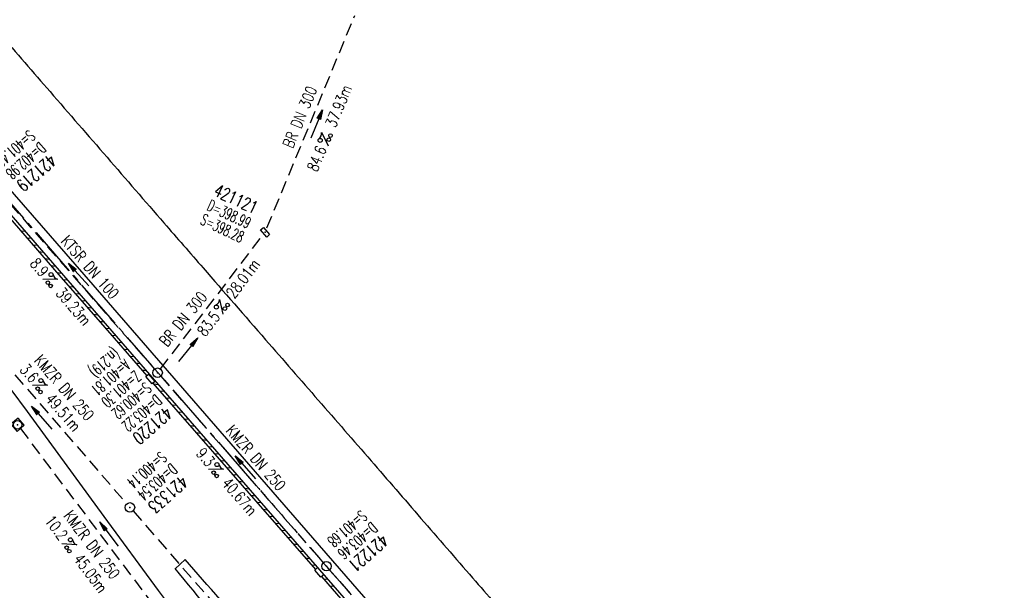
# Model space of a CAD drawing. Extents: x 450316 to 454644, y 428795 to 436505.
# Tile 168 of 256: x 451399 to 451555, y 434813 to 434903. Entities that reach past the tile are written whole.
import ezdxf
from ezdxf.enums import TextEntityAlignment as Align

# ---------------------------------------------------------------- set-up
doc = ezdxf.new("R2010")
doc.units = 0
doc.header["$LTSCALE"] = 2
doc.header["$MEASUREMENT"] = 0
doc.linetypes.add('ACHSE', pattern=[5.5, 4, -0.5, 0.5, -0.5])
doc.linetypes.add('GESTRICH-X2', pattern=[1.5, 1, -0.5])
doc.layers.get('0').update_dxf_attribs({"linetype": 'CONTINUOUS'})
for name, color, linetype in [('ACHSETOP', 1, 'ACHSE'), ('FBR', 8, 'CONTINUOUS'), ('KANAL', 7, 'GESTRICH-X2'), ('PFEIL', 7, 'CONTINUOUS'), ('RINNE', 8, 'CONTINUOUS'), ('SCHACHTNR', 6, 'CONTINUOUS'), ('SCHSYMBOL', 7, 'CONTINUOUS'), ('TEXTO', 4, 'CONTINUOUS'), ('TEXTU', 4, 'CONTINUOUS')]:
    doc.layers.add(name, color=color, linetype=linetype)
doc.styles.add('ROMANS', font='romans.shx', dxfattribs={"width": 0.8})

# ---------------------------------------------------------------- blocks, each defined once
blk = doc.blocks.new('PROM')
blk.add_line((1.57, 1.82), (0.02, 0.02))
for centre, radius in [((0.32, 1.51), 0.317), ((0.94, 0.29), 0.283), ((1.64, 0.29), 0.283)]:
    blk.add_circle(centre, radius)
blk.add_arc((0.99, 2.68), 1.03, 239.1414, 303.3549)
blk = doc.blocks.new('PFEIL2')
at = {"color": 0}
for p, q in [((0.88, 0), (-2.4, -0.01)), ((0.88, -0.27), (0.88, 0.28)), ((0.88, 0.28), (2.43, 0.01)), ((0.91, 0.27), (0.88, 0.26)), ((0.97, 0.26), (0.88, 0.25)), ((1.02, 0.25), (0.88, 0.23)), ((1.07, 0.24), (0.88, 0.21)), ((1.13, 0.23), (0.88, 0.19)), ((1.18, 0.22), (0.88, 0.17)), ((1.24, 0.21), (0.88, 0.15)), ((1.29, 0.21), (0.88, 0.14)), ((1.34, 0.2), (0.88, 0.12)), ((1.4, 0.19), (0.88, 0.1)), ((1.45, 0.18), (0.88, 0.08)), ((1.51, 0.17), (0.88, 0.06)), ((1.56, 0.16), (0.88, 0.04)), ((1.61, 0.15), (0.88, 0.02)), ((1.67, 0.14), (0.88, 0.01)), ((1.72, 0.13), (0.88, -0.01)), ((1.78, 0.12), (0.88, -0.03)), ((1.83, 0.11), (0.88, -0.05)), ((1.88, 0.1), (0.88, -0.07)), ((1.94, 0.09), (0.88, -0.09)), ((2.05, 0.08), (0.88, -0.12)), ((1.99, 0.08), (0.88, -0.11)), ((2.1, 0.07), (0.88, -0.14)), ((2.15, 0.06), (0.88, -0.16)), ((2.21, 0.05), (0.88, -0.18)), ((2.26, 0.04), (0.88, -0.2)), ((2.32, 0.03), (0.88, -0.22)), ((2.37, 0.02), (0.88, -0.23)), ((2.42, 0.01), (0.88, -0.25)), ((2.43, 0.01), (0.88, -0.27))]:
    blk.add_line(p, q, dxfattribs=at)
blk = doc.blocks.new('30')
at = {"color": 0}
for p, q in [((-0.75, -0.29), (-0.75, 0.29)), ((-0.75, 0.29), (0.75, 0.29)), ((0.75, 0.29), (0.75, -0.29)), ((0.75, -0.29), (-0.75, -0.29))]:
    blk.add_line(p, q, dxfattribs=at)
blk.add_point((0, 0), dxfattribs=at)
blk = doc.blocks.new('20')
blk.add_lwpolyline([(-0.75, -0.75), (0.75, -0.75), (0.75, 0.75), (-0.75, 0.75)], close=True)
blk.add_circle((0, 0), 0.676)
blk.add_point((0, 0))
blk = doc.blocks.new('GST')
at = {"color": 0}
blk.add_circle((0, 0), 0.75, dxfattribs=at)
blk.add_point((0, 0), dxfattribs=at)
blk = doc.blocks.new('10')
blk.add_blockref('GST', (0, 0))
blk = doc.blocks.new('17')
blk.add_lwpolyline([(-0.76, -1.22), (0.75, -1.22), (0.75, -1.8), (-0.76, -1.8)], close=True)
blk.add_blockref('GST', (0, 0))

msp = doc.modelspace()

# ---------------------------------------------------------------- linework, layer by layer
at = {"layer": 'ACHSETOP', "flags": 128}
msp.add_lwpolyline([(451271.77, 435019.04, -0.000001), (451272.37, 435018.35, -0.000032), (451272.39, 435018.33), (451288.79, 434999.46, -0.000002), (451296.99, 434990.03, 0.000007), (451305.2, 434980.6, 0.000007), (451313.4, 434971.16, -0.000007), (451321.6, 434961.73, -0.000007), (451329.8, 434952.3, 0.000007), (451338, 434942.87, 0.000007), (451346.21, 434933.43, -0.000007), (451354.41, 434924, -0.000007), (451362.61, 434914.57, 0.000011), (451370.81, 434905.14, 0.000001), (451379.01, 434895.7, 0.000001), (451387.22, 434886.27), (451403.62, 434867.4), (451420.02, 434848.54), (451436.43, 434829.67, -0.000013), (451444.63, 434820.24, 0.000007), (451452.83, 434810.81, 0.000007), (451461.03, 434801.38, -0.000007), (451469.24, 434791.94, -0.000007), (451477.44, 434782.51, 0.000007), (451485.64, 434773.08, 0.000007), (451493.84, 434763.64, -0.000007), (451502.04, 434754.21, -0.000007), (451510.25, 434744.78, 0.000007), (451518.45, 434735.35, 0.000007), (451526.65, 434725.91, -0.000007), (451534.85, 434716.48, -0.000007), (451543.05, 434707.05, 0.000011), (451551.26, 434697.61, 0.000001), (451559.46, 434688.18, 0.000001), (451567.66, 434678.75), (451584.07, 434659.88, -0.000001), (451592.27, 434650.45, -0.000001), (451600.47, 434641.02, -0.000011), (451608.67, 434631.59, 0.000013), (451616.87, 434622.15), (451633.28, 434603.29), (451649.68, 434584.42, -0.000013), (451657.88, 434574.99, 0.000007), (451666.09, 434565.56, 0.000007), (451674.29, 434556.12, -0.000007), (451682.49, 434546.69, -0.000007), (451690.69, 434537.26, 0.000006), (451698.89, 434527.83), (451715.3, 434508.96, -0.000015), (451721.01, 434502.39, 0.000008), (451726.72, 434495.82, 0.000958), (451727.52, 434494.91, 0.000181), (451731.72, 434490.11, 0.003894), (451738.18, 434482.87, 0.00247), (451748.5, 434471.58, 0.003793), (451756.23, 434463.34, 0.003129), (451765.74, 434453.48, 0.00313), (451774.53, 434444.59, 0.003132), (451783.43, 434435.81, 0.003134), (451792.43, 434427.15, 0.003132), (451801.55, 434418.59, 0.003131), (451810.77, 434410.15, 0.00313), (451820.1, 434401.83, 0.003133), (451829.54, 434393.62, 0.003138), (451839.07, 434385.54, 0.003131), (451848.69, 434377.58, 0.003125), (451858.43, 434369.73, 0.003124), (451868.27, 434362, 0.00313), (451878.19, 434354.41, 0.003138), (451888.2, 434346.95, 0.003133), (451898.32, 434339.59, 0.003131), (451908.52, 434332.37, 0.003131), (451918.82, 434325.28, 0.003132), (451929.21, 434318.32, 0.003136), (451939.67, 434311.49, 0.00313), (451950.21, 434304.8, 0.003123), (451960.86, 434298.22, 0.003128), (451971.59, 434291.78, 0.003137), (451982.37, 434285.49, 0.003139), (451993.23, 434279.33, 0.003133), (452004.2, 434273.3, 0.003123), (452015.23, 434267.41, 0.003125), (452026.32, 434261.66, 0.003132), (452037.5, 434256.05, 0.003138), (452048.73, 434250.58, 0.003134), (452060.02, 434245.26, 0.003122), (452071.41, 434240.07, 0.003127), (452083.62, 434234.69, 0.003578), (452094.35, 434230.12, 0.002702), (452108.41, 434224.35, 0.004189), (452117.53, 434220.76, 0.00053), (452126.34, 434217.38, 0.001569), (452129.32, 434216.25, 0.000008), (452135.11, 434214.08, -0.000025), (452140.91, 434211.9), (452164.31, 434203.12, 0.000006), (452176.02, 434198.73, -0.000007), (452187.72, 434194.34), (452211.13, 434185.56), (452234.54, 434176.78, -0.000012), (452246.24, 434172.39, 0.000007), (452257.94, 434168, 0.000002), (452265.75, 434165.08, 0.000001), (452281.35, 434159.22, 0.000005), (452293.05, 434154.83, -0.000007), (452304.76, 434150.44, -0.000019), (452316.46, 434146.05, 0.000015), (452328.17, 434141.66, 0.000002), (452338.1, 434137.94, 0.000001), (452351.57, 434132.88, 0.000004), (452363.28, 434128.49, -0.000006), (452374.98, 434124.1, -0.00002), (452386.68, 434119.71, 0.00002), (452398.39, 434115.32, 0.000006), (452410.09, 434110.93, -0.000004), (452421.8, 434106.54, -0.000001), (452435.27, 434101.49, -0.000002), (452445.2, 434097.76, -0.000015), (452456.91, 434093.37, 0.000019), (452468.61, 434088.98, 0.000007), (452480.31, 434084.59, -0.000006), (452492.02, 434080.2, -0.000002), (452503.72, 434075.81, 0.000002), (452515.42, 434071.42, 0.000006), (452527.13, 434067.03, -0.000007), (452538.83, 434062.64, -0.000019), (452550.54, 434058.25, 0.000015), (452562.24, 434053.86, 0.000002), (452572.17, 434050.13, 0.000001), (452585.65, 434045.08, 0.000004), (452597.35, 434040.69, -0.000006), (452609.05, 434036.3, -0.00002), (452620.76, 434031.91, 0.00002), (452632.46, 434027.52, 0.000006), (452644.17, 434023.13, -0.000004), (452655.87, 434018.74, -0.000001), (452669.35, 434013.68, -0.000002), (452679.28, 434009.96, -0.000015), (452690.98, 434005.57, 0.000014), (452702.68, 434001.18, 0.000011), (452714.39, 433996.79, -0.000001), (452726.09, 433992.4, -0.000007), (452735.03, 433989.04, -0.000005), (452748.18, 433984.11, -0.000156), (452748.22, 433984.1, -0.000005), (452749.5, 433983.61, -0.004183), (452758.69, 433980.07, -0.002721), (452772.75, 433974.43, -0.005081), (452782.77, 433970.22, -0.003908), (452795.7, 433964.52, -0.003912), (452807.05, 433959.3, -0.003907), (452818.33, 433953.9, -0.003903), (452829.52, 433948.33, -0.003904), (452840.62, 433942.58, -0.003907), (452851.63, 433936.66, -0.003909), (452862.54, 433930.57, -0.003906), (452873.35, 433924.31, -0.003899), (452884.08, 433917.88, -0.003907), (452894.71, 433911.27, -0.003917), (452905.21, 433904.52, -0.003914), (452915.61, 433897.6, -0.003904), (452925.91, 433890.51, -0.003895), (452936.11, 433883.25, -0.003902), (452946.17, 433875.85, -0.003909), (452956.12, 433868.3, -0.003904), (452965.96, 433860.58, -0.003908), (452975.67, 433852.7, -0.00391), (452985.26, 433844.69, -0.003909), (452994.72, 433836.52, -0.003908), (453004.05, 433828.2, -0.003902), (453013.25, 433819.74, -0.003901), (453022.32, 433811.14, -0.003907), (453031.26, 433802.39, -0.003913), (453040.05, 433793.51, -0.003909), (453048.99, 433784.19, -0.00418), (453057.22, 433775.34, -0.003621), (453064.8, 433766.92, -0.003001), (453073.81, 433756.65, -0.003775), (453082.93, 433745.95, -0.004894), (453089.82, 433737.59, -0.004962), (453096.58, 433729.04, -0.003805), (453105.2, 433717.74, -0.003005), (453113.36, 433706.73, -0.003643), (453119.97, 433697.57, -0.004174), (453127.23, 433687.17, -0.004295), (453134.1, 433676.95, -0.003507), (453140.02, 433667.85, -0.002688), (453147.59, 433655.9, -0.003695), (453155.36, 433643.25, -0.00538), (453160.55, 433634.47, -0.005332), (453165.53, 433625.6, -0.003667), (453172.54, 433612.58, -0.002679), (453179.1, 433600.02, -0.003501), (453183.99, 433590.35, -0.004313), (453189.2, 433579.67, -0.003909), (453194.74, 433567.79, -0.003909), (453199.85, 433556.38, -0.003909), (453204.78, 433544.89, -0.003903), (453209.81, 433532.66, -0.004384), (453214.1, 433521.7, -0.003423), (453219.66, 433506.82, -0.005955), (453222.69, 433498.22, -0.000145), (453225.57, 433489.74, -0.000252), (453227.22, 433484.85, -0.000085), (453230.06, 433476.42, -0.000405), (453230.66, 433474.65, -0.003646), (453233.57, 433465.74, 0.00217), (453238.42, 433450.76, 0.000006), (453242.33, 433438.88, -0.000007), (453246.23, 433427.01, -0.000012), (453250.13, 433415.13, 0.000009), (453254.03, 433403.26, 0.003001), (453258.01, 433391.4, -0.003002), (453261.98, 433379.55, -0.003008), (453265.82, 433367.65, 0.003009), (453269.65, 433355.76, 0.00001), (453273.55, 433343.88, -0.000019), (453277.45, 433332.01), (453285.26, 433308.26, 0.000005), (453289.16, 433296.38, -0.000004), (453293.06, 433284.51, -0.000001), (453297.41, 433271.27, -0.000001), (453300.87, 433260.76, -0.00001), (453304.77, 433248.88, 0.000008), (453308.67, 433237.01, 0.000011), (453312.58, 433225.13, -0.000004), (453316.48, 433213.26, -0.000007), (453317.96, 433208.76, -0.000002), (453324.28, 433189.51, -0.00006), (453324.75, 433188.09, 0.000004), (453325.21, 433186.68, 0.001409), (453327.81, 433178.86, 0.000842), (453332.21, 433165.79, 0.002106), (453335.59, 433155.93, 0.001506), (453340.42, 433142.18, 0.001603), (453344.59, 433130.55, 0.001566), (453348.93, 433118.67, 0.00157), (453353.28, 433106.99, 0.001563), (453357.73, 433095.28, 0.001555), (453362.24, 433083.61, 0.001558), (453366.82, 433071.99, 0.001562), (453371.48, 433060.39, 0.001561), (453376.21, 433048.82, 0.001565), (453381.01, 433037.27, 0.001565), (453385.88, 433025.76, 0.001563), (453390.82, 433014.29, 0.001561), (453395.84, 433002.83, 0.001559), (453400.93, 432991.41, 0.00156), (453406.08, 432980.03, 0.001563), (453411.31, 432968.67, 0.001565), (453416.61, 432957.35, 0.001562), (453421.98, 432946.08, 0.001558), (453427.42, 432934.81, 0.001559), (453432.94, 432923.58, 0.001564), (453438.52, 432912.41, 0.001566), (453444.16, 432901.27, 0.001564), (453449.89, 432890.15, 0.001558), (453455.36, 432879.68, 0.001394), (453461.54, 432868.03, 0.001724), (453468.57, 432854.96, 0.002516), (453473.46, 432846.05, 0.001346), (453478.16, 432837.66, 0.000835), (453485.79, 432824.15, 0.000825), (453493.39, 432810.79, 0.001335), (453498.13, 432802.56, 0.002522), (453503.26, 432793.8, 0.001723), (453510.87, 432781.05, 0.001395), (453517.7, 432769.77, 0.001557), (453523.88, 432759.7, 0.001564), (453531.45, 432747.52, 0.002105), (453537.15, 432738.52, 0.001027), (453545.2, 432725.95, 0.001523), (453550.68, 432717.5, 0.000001), (453550.84, 432717.26, 0.000124), (453550.84, 432717.26, 0.000024), (453557.6, 432706.91, -0.000007), (453564.35, 432696.57, -0.000001), (453571.19, 432686.1, 0.000005), (453578.03, 432675.64, 0.000012), (453584.86, 432665.17, -0.000012), (453591.7, 432654.7, -0.000004), (453598.53, 432644.24, 0.000004), (453605.37, 432633.77, 0.000001), (453612.2, 432623.31, -0.000001), (453619.04, 432612.84, -0.000004), (453625.87, 432602.38, 0.000003), (453632.71, 432591.91), (453646.38, 432570.98, -0.000014), (453650.94, 432564, -0.000007), (453660.05, 432550.05, -0.002465), (453666.82, 432539.57, 0.002471), (453673.57, 432529.12, 0.002497), (453680.47, 432518.67, -0.002488), (453687.39, 432508.18, -0.000003), (453694.22, 432497.72, 0.000006), (453701.06, 432487.25), (453714.73, 432466.32, -0.000006), (453721.57, 432455.86, 0.000006), (453728.4, 432445.39, 0.000183), (453728.47, 432445.28, -0.000027), (453728.97, 432444.52, -0.003905), (453733.99, 432436.71, -0.002472), (453741.77, 432424.27, -0.005163), (453747.3, 432415.1, -0.003867), (453754.47, 432402.74, -0.003958), (453760.53, 432391.89, -0.003913), (453766.49, 432380.82, -0.003903), (453772.25, 432369.72, -0.003904), (453777.83, 432358.53, -0.003901), (453783.48, 432346.73, -0.004288), (453788.46, 432335.91, -0.003523), (453794.25, 432322.76, -0.004762), (453798.38, 432312.96, -0.001651), (453802.11, 432303.78, -0.002689), (453804.34, 432298.12, -0.001542), (453805.53, 432295.04, -0.000893), (453807.56, 432289.71, -0.005639), (453811.07, 432280.12, -0.003891), (453815.88, 432266.14, -0.00573), (453819.49, 432254.95, -0.005082), (453823.29, 432242.26, -0.004537), (453827.3, 432227.85, -0.006762), (453829.77, 432218.12, -0.001828), (453832.34, 432207.23, -0.002855), (453833.92, 432200.25, -0.000688), (453834.59, 432197.18, -0.000614), (453835.33, 432193.75, -0.005087), (453837.35, 432183.82, -0.003463), (453840.08, 432169.2, -0.004355), (453841.88, 432158.58, -0.003298), (453844.05, 432144.52, -0.003873), (453845.96, 432130.87, -0.004703), (453847.34, 432119.6, -0.004431), (453848.68, 432106.66, -0.004859), (453849.68, 432094.85, -0.001971), (453850.76, 432079.75, -0.003754), (453851.23, 432071.81, -0.000235), (453851.27, 432071.06, -0.000154), (453851.33, 432069.9, -0.005004), (453851.76, 432059.36, -0.003657), (453852.1, 432044.92, -0.006284), (453852.13, 432034.65, -0.00442), (453851.87, 432020.06, -0.004496), (453851.36, 432005.74, -0.005961), (453850.74, 431994.95, -0.004032), (453849.63, 431980.54, -0.005521), (453848.62, 431970.04, -0.000545), (453848.17, 431965.89, -0.00099), (453847.92, 431963.6, -0.002817), (453847.08, 431956.57, -0.001743), (453845.62, 431945.22, -0.004295), (453844.13, 431934.59, -0.003233), (453841.93, 431920.5, -0.003719), (453839.9, 431908.59, -0.003474), (453837.54, 431895.88, -0.003471), (453834.93, 431882.78, -0.003984), (453832.48, 431871.4, -0.002961), (453829.25, 431857.36, -0.00403), (453826.74, 431847.07, -0.001132), (453824.96, 431840.11, -0.001603), (453823.67, 431835.21, -0.002375), (453822.37, 431830.36, -0.001541), (453820.3, 431822.92, -0.005811), (453817.74, 431814.24, -0.003321), (453813, 431799.15, -0.004369), (453808.95, 431786.93, -0.004589), (453804.89, 431775.36, -0.004977), (453800.13, 431762.59, -0.00596), (453795.93, 431752.02, -0.002426), (453790.61, 431739.3, -0.004094), (453787.37, 431731.79, -0.000338), (453786.71, 431730.31, -0.000388), (453786.14, 431729.02, -0.004625), (453782.63, 431721.36, -0.002368), (453775.59, 431706.51, -0.004069), (453770.2, 431695.52, -0.003863), (453764.34, 431684.03, -0.004659), (453758.24, 431672.55, -0.005048), (453752.4, 431662.07, -0.002758), (453744.86, 431649, -0.004203), (453739.78, 431640.49, -0.000453), (453738.55, 431638.46, -0.00049), (453737.41, 431636.59, -0.004121), (453733.36, 431630.11, -0.00246), (453726.45, 431619.35, -0.006277), (453720.59, 431610.57, -0.004581), (453712.3, 431598.73, -0.005038), (453704.6, 431588.16, -0.005528), (453697.38, 431578.67, -0.004083), (453688.22, 431567.1, -0.005886), (453681.7, 431559.21, -0.001219), (453676.74, 431553.36, -0.002238), (453674.01, 431550.2, -0.001962), (453670.56, 431546.26, -0.001297), (453665.3, 431540.34, -0.004313), (453658.17, 431532.48, -0.003182), (453648.34, 431521.97, -0.004167), (453639.22, 431512.51, -0.00462), (453630.85, 431504.12, -0.002727), (453619.91, 431493.48, -0.004271), (453612.84, 431486.78, -0.000068), (453609.88, 431484.03, -0.000648), (453609.57, 431483.75, -0.000003), (453600.64, 431475.49, -0.000005), (453594.49, 431469.8), (453576.13, 431452.83), (453557.78, 431435.85), (453539.42, 431418.88), (453521.07, 431401.91, 0.000001), (453511.89, 431393.42, 0.000001), (453502.71, 431384.94, 0.000013), (453493.53, 431376.45, -0.000013), (453484.35, 431367.96, 0), (453475.18, 431359.48, 0), (453466, 431350.99), (453447.64, 431334.02, 0.000001), (453438.46, 431325.53, 0.000001), (453429.29, 431317.04, 0.000013), (453420.11, 431308.56, -0.000007), (453410.93, 431300.07, -0.000004), (453403.53, 431293.23, -0.000002), (453392.58, 431283.1, -0.00001), (453383.4, 431274.61, 0.000015), (453374.22, 431266.13, 0.000014), (453365.04, 431257.64, -0.000013), (453355.86, 431249.15, 0), (453343.63, 431237.84, -0.000001), (453337.51, 431232.18), (453319.15, 431215.21, 0.000001), (453309.98, 431206.72, 0.000001), (453300.8, 431198.24, 0.000013), (453291.62, 431189.75, -0.000013), (453282.44, 431181.26, -0.000001), (453273.27, 431172.78, -0.000001), (453264.09, 431164.29), (453245.73, 431147.32), (453227.38, 431130.34), (453209.02, 431113.37, 0.000014), (453199.84, 431104.89, -0.000009), (453190.66, 431096.4, -0.000019), (453181.49, 431087.91, 0.000019), (453172.31, 431079.43, 0.000009), (453163.13, 431070.94, -0.000008), (453153.95, 431062.45), (453135.6, 431045.48, 0.000009), (453134.86, 431044.8, 0.000002), (453130.42, 431040.69, 0.002804), (453126.11, 431036.66, 0.001372), (453117.38, 431028.36, 0.005333), (453110.16, 431021.31, 0.003613), (453099.69, 431010.7, 0.004216), (453091.36, 431002.01, 0.003913), (453082.55, 430992.5, 0.00391), (453074.2, 430983.2, 0.003911), (453066, 430973.77, 0.003912), (453057.94, 430964.21, 0.003915), (453050.03, 430954.53, 0.00391), (453042.29, 430944.73, 0.003905), (453034.68, 430934.8, 0.003908), (453027.23, 430924.75, 0.003912), (453019.95, 430914.6, 0.003918), (453012.83, 430904.33, 0.003918), (453005.87, 430893.95, 0.003907), (452999.07, 430883.47, 0.0039), (452992.43, 430872.86, 0.003908), (452985.95, 430862.15, 0.00392), (452979.66, 430851.37, 0.00392), (452973.54, 430840.5, 0.003904), (452967.57, 430829.49, 0.003903), (452961.77, 430818.39, 0.003916), (452956.17, 430807.24, 0.00392), (452950.74, 430796, 0.00391), (452945.47, 430784.65, 0.003904), (452940.39, 430773.22, 0.00391), (452935.48, 430761.73, 0.003913), (452930.76, 430750.17, 0.003909), (452926.22, 430738.51, 0.003913), (452921.86, 430726.79, 0.003918), (452917.69, 430715.02, 0.003913), (452913.7, 430703.18, 0.003909), (452909.89, 430691.26, 0.003904), (452906.27, 430679.29, 0.003908), (452902.84, 430667.28, 0.003914), (452899.6, 430655.21, 0.003911), (452896.55, 430643.09, 0.003914), (452893.69, 430630.91, 0.003917), (452891.02, 430618.71, 0.003911), (452890.73, 430617.31, 0.000237), (452886.25, 430594.17, 0.007575), (452884.76, 430585.79, 0.003906), (452882.25, 430569.49)], format="xyb", dxfattribs=at)
at = {"layer": 'FBR', "flags": 128}
for points in [[(450931.02, 435664.25, 0), (450939.29, 435645.95, 0.000057)], [(451603.01, 434662.96, 0.000001), (451617.47, 434646.37, 0.000004), (451625.68, 434636.95, -0.000005), (451633.89, 434627.53, -0.001388)], [(451702.59, 434548.49, -0.000002), (451714.33, 434534.99, -0.000013)], [(451637.46, 434574.01, -0.000002), (451625.44, 434587.82, -0.000008)], [(451372.55, 434928, -0.000033), (451380.2, 434919.2, 0.000014), (451387.86, 434910.4, 0.000069), (451395.88, 434901.18, -0.000074), (451403.9, 434891.95, -0.000621), (451412.92, 434881.55, 0.000405), (451421.94, 434871.15, 0.000107), (451428.14, 434864.02, 0.000067), (451438.03, 434852.66, 0.000278), (451446.37, 434843.08, -0.000232), (451454.72, 434833.5, -0.00099), (451462.63, 434824.36, 0.000959), (451470.81, 434814.93, 0.000911), (451477.9, 434806.81, -0.000901), (451484.99, 434798.69, -0.000461), (451493.77, 434788.58, 0.000478), (451502.55, 434778.47, 0.000285), (451510.66, 434769.15, -0.000306), (451518.78, 434759.83, -0.000551), (451526.86, 434750.52, 0.000503), (451535.7, 434740.34, 0.000937), (451544.41, 434730.37, -0.001023), (451552.38, 434721.23, -0.00064), (451560.8, 434711.53, 0.000725)], [(451558.45, 434664.79, 0.000208), (451550.81, 434673.58, -0.00031), (451543.16, 434682.36, -0.00004), (451533.14, 434693.88, -0.000044), (451524.15, 434704.23, -0.000044), (451514.85, 434714.92, 0.000087), (451505.56, 434725.62, 0.000056), (451496.85, 434735.64, 0.00007), (451489.83, 434743.7, 0.000064), (451482.1, 434752.59, -0.000077), (451474.37, 434761.47, -0.000016), (451466.29, 434770.76, 0.000007), (451458.2, 434780.05), (451441.88, 434798.81, 0.000199), (451436.33, 434805.19, 0.0001), (451425.3, 434817.84), (451423.71, 434816.35)], [(451545.65, 434654.16, 0.000026), (451526.59, 434678.52, 0.001987), (451518.21, 434689.13, 0.001065), (451502.47, 434708.83, -0.000371), (451491.93, 434720.95, -0.000621), (451485.66, 434728.2, -0.000046), (451472.86, 434743.03, -0.000935), (451472.23, 434743.77, -0.022412), (451469.1, 434747.77, -0.009323), (451462.2, 434757.86, -0.024934), (451458.33, 434764.44, 0.03915), (451455.74, 434768.57, 0.015672), (451450.23, 434775.53, -0.009502), (451441.01, 434786.89, -0.000545), (451437.85, 434790.95, -0.000171), (451427.78, 434803.91, -0.00539), (451426.01, 434806.25, -0.001906), (451421.08, 434812.94), (451412.47, 434824.68), (451400.32, 434841.31), (451397.75, 434844.77)]]:
    msp.add_lwpolyline(points, format="xyb", dxfattribs=at)
at = {"layer": 'FBR'}
msp.add_lwpolyline([(451586.28, 434627.86, -0.000002), (451573.15, 434642.87, -0.000008), (451570.5, 434645.9, -0.000009), (451565.71, 434651.37, -0.000004), (451554.1, 434664.65, -0.000055), (451542.59, 434677.82, -0.000148), (451538.3, 434682.73, -0.000119), (451537.13, 434684.07, -0.00001), (451522.5, 434700.84, -0.000038), (451514.51, 434710.01, -0.000036), (451506.06, 434719.7, -0.000973), (451497.14, 434729.98, -0.001169), (451489.75, 434738.56, -0.000226), (451482.59, 434746.93, 0.000179), (451473.53, 434757.51, 0.000051), (451466.8, 434765.38, -0.000036), (451457.27, 434776.49, -0.000474), (451457.06, 434776.74, -0.000006), (451441.04, 434795.52, -0.00345), (451435.05, 434802.64, -0.001799), (451423.71, 434816.42)], format="xyb", dxfattribs=at)
msp.add_lwpolyline([(451648.77, 434583.85), (451633.41, 434601.52), (451570.2, 434674.13), (451553.04, 434693.88), (451536.12, 434713.29), (451518.72, 434733.32), (451500.3, 434754.46), (451468.9, 434790.62), (451414.41, 434853.2), (451391.08, 434880.04), (451339.65, 434939.24)], dxfattribs=at)
at = {"layer": 'FBR', "flags": 128}
msp.add_lwpolyline([(451361.01, 434918.41), (451376.12, 434900.99), (451410.67, 434861.35), (451427.29, 434842.16), (451444.41, 434822.52), (451459.88, 434804.7), (451476.97, 434785.1), (451541.06, 434711.38), (451576.4, 434670.8), (451591.18, 434653.79), (451605.8, 434637.02), (451623.56, 434616.59), (451640.09, 434597.51), (451657.07, 434577.99)], dxfattribs=at)
at = {"layer": 'KANAL'}
for p, q in [((451438.25, 434870.38), (451452.16, 434904.03)), ((451395.62, 434876.41), (451420.44, 434848)), ((451421.39, 434848.03), (451437.77, 434869.44)), ((451384.59, 434862.94), (451416.06, 434826.66)), ((451421.44, 434846.88), (451447.16, 434817.34)), ((451399.22, 434838.59), (451425.41, 434803.78)), ((451417.06, 434825.53), (451448.56, 434789.41)), ((451448.16, 434816.22), (451469.47, 434791.66))]:
    msp.add_line(p, q, dxfattribs=at)
at = {"layer": 'RINNE'}
for p, q in [((451399.23, 434869.91), (451399.95, 434869.84)), ((451400.18, 434868.81), (451400.91, 434868.74)), ((451401.14, 434867.71), (451401.87, 434867.63)), ((451402.1, 434866.61), (451402.83, 434866.53)), ((451403.06, 434865.5), (451403.79, 434865.43)), ((451404.02, 434864.4), (451404.75, 434864.33)), ((451404.98, 434863.3), (451405.7, 434863.22)), ((451405.94, 434862.2), (451406.66, 434862.12)), ((451406.89, 434861.09), (451407.62, 434861.02)), ((451407.85, 434859.99), (451408.58, 434859.92)), ((451408.81, 434858.89), (451409.53, 434858.82)), ((451409.77, 434857.79), (451410.49, 434857.71)), ((451410.72, 434856.69), (451411.45, 434856.61)), ((451411.68, 434855.58), (451412.41, 434855.51)), ((451412.64, 434854.48), (451413.37, 434854.41)), ((451413.6, 434853.38), (451414.32, 434853.31)), ((451414.56, 434852.28), (451415.28, 434852.2)), ((451415.52, 434851.17), (451416.24, 434851.1)), ((451416.48, 434850.07), (451417.2, 434850)), ((451417.44, 434848.97), (451418.16, 434848.9)), ((451418.4, 434847.87), (451419.12, 434847.79)), ((451420.32, 434845.66), (451421.04, 434845.59)), ((451421.28, 434844.56), (451422, 434844.49)), ((451422.24, 434843.46), (451422.96, 434843.38)), ((451423.2, 434842.35), (451423.92, 434842.28)), ((451424.16, 434841.25), (451424.89, 434841.18)), ((451425.12, 434840.15), (451425.85, 434840.08)), ((451426.08, 434839.05), (451426.81, 434838.97)), ((451427.04, 434837.94), (451427.77, 434837.87)), ((451428, 434836.84), (451428.73, 434836.77)), ((451428.96, 434835.74), (451429.69, 434835.67)), ((451429.92, 434834.64), (451430.65, 434834.56)), ((451430.88, 434833.54), (451431.61, 434833.46)), ((451431.84, 434832.43), (451432.57, 434832.36)), ((451432.8, 434831.33), (451433.53, 434831.26)), ((451433.76, 434830.23), (451434.49, 434830.15)), ((451434.72, 434829.13), (451435.45, 434829.05)), ((451435.68, 434828.02), (451436.41, 434827.95)), ((451436.64, 434826.92), (451437.37, 434826.85)), ((451437.6, 434825.82), (451438.33, 434825.74)), ((451438.56, 434824.72), (451439.29, 434824.64)), ((451439.52, 434823.61), (451440.24, 434823.54)), ((451440.48, 434822.51), (451441.2, 434822.44)), ((451441.44, 434821.41), (451442.16, 434821.34)), ((451442.39, 434820.31), (451443.12, 434820.23)), ((451443.35, 434819.2), (451444.08, 434819.13)), ((451444.31, 434818.1), (451445.04, 434818.03)), ((451445.27, 434817), (451446, 434816.93)), ((451447.19, 434814.8), (451447.92, 434814.72)), ((451448.15, 434813.69), (451448.88, 434813.62))]:
    msp.add_line(p, q, dxfattribs=at)
for points in [[(451394.45, 434875.4), (451405.29, 434862.94), (451414.03, 434852.88), (451419.21, 434846.94)], [(451420.19, 434845.8), (451427.11, 434837.86), (451436.48, 434827.11), (451445.91, 434816.26)], [(451446.9, 434815.13), (451452.64, 434808.53), (451468.26, 434790.59)]]:
    msp.add_lwpolyline(points, dxfattribs=at)

# ---------------------------------------------------------------- block references
at = {"layer": 'PFEIL'}
for p, rotation in [((451446.12, 434886.82), 67.5332), ((451408.43, 434862.98), 131.1461), ((451425.74, 434851.06), 50.45050658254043), ((451402.58, 434840.32), 130.9442), ((451434.84, 434832.44), 131.0979), ((451413.24, 434821.86), 126.9554)]:
    msp.add_blockref('PFEIL2', p, dxfattribs=dict(at, rotation=rotation))
at = {"layer": 'SCHSYMBOL', "rotation": 311.008}
for name, p in [('30', (451437.95, 434869.68)), ('17', (451420.93, 434847.43)), ('20', (451398.77, 434839.19)), ('10', (451416.55, 434826.1)), ('17', (451447.66, 434816.79))]:
    msp.add_blockref(name, p, dxfattribs=at)
at = {"layer": 'TEXTU'}
for p, rotation in [((451447.94, 434883.36), 67.5332), ((451402.71, 434862.21), 311.1461), ((451431.25, 434856.67), 52.78293581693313), ((451401.1, 434845.43), 310.9442), ((451428.98, 434832.12), 311.0979), ((451405.73, 434820.31), 306.9554)]:
    msp.add_blockref('PROM', p, dxfattribs=dict(at, rotation=rotation))

# ---------------------------------------------------------------- texts
at = {"layer": 'SCHACHTNR', "style": 'ROMANS'}
for s, height, rotation, width, p in [('S=401.46', 1.8, 221.008, 0.6, (451400.56, 434885.97)), ('D=402.98', 1.8, 221.008, 0.6, (451402.22, 434884.06)), ('421219', 2, 221.008, 0.7, (451403.84, 434882.19)), ('421121', 2, 334.8648, 0.7, (451429.66, 434875.57)), ('D=398.99', 1.8, 334.8648, 0.6, (451428.59, 434873.28)), ('S=398.28', 1.8, 334.8648, 0.6, (451427.53, 434871.04)), ('(n.219)', 1.8, 221.008, 0.6, (451413.98, 434851.44)), ('A=401.81', 1.8, 221.008, 0.6, (451415.63, 434849.68)), ('Z=401.30', 1.8, 221.008, 0.6, (451417.31, 434847.86)), ('S=400.62', 1.8, 221.008, 0.6, (451418.94, 434846.04)), ('D=403.22', 1.8, 221.008, 0.6, (451420.59, 434844.08)), ('421220', 2, 221.008, 0.7, (451422.21, 434842.17)), ('S=400.14', 1.8, 221.008, 0.6, (451421.39, 434835.06)), ('D=403.54', 1.8, 221.008, 0.6, (451423.05, 434833.18)), ('421333', 2, 221.008, 0.7, (451424.67, 434831.28)), ('S=401.68', 1.8, 221.008, 0.6, (451453.12, 434825.75)), ('D=403.46', 1.8, 221.008, 0.6, (451454.75, 434823.88)), ('421221', 2, 221.008, 0.7, (451456.41, 434822))]:
    msp.add_text(s, height=height, rotation=rotation, dxfattribs=dict(at, width=width)).set_placement(p)
at = {"layer": 'TEXTO', "style": 'ROMANS', "width": 0.75}
for s, rotation, p in [('BR DN 300', 67.5332, (451444.28, 434887.59)), ('KTSR DN 100', 311.1461, (451409.55, 434863.56)), ('BR DN 300', 50.7515, (451425.67, 434855.38)), ('KMZR DN 250', 310.9442, (451405.46, 434844.47)), ('KMZR DN 250', 311.0979, (451435.82, 434833.36)), ('KMZR DN 250', 306.9554, (451409.81, 434819.65))]:
    msp.add_text(s, height=1.8, rotation=rotation, dxfattribs=at).set_placement(p, align=Align.CENTER)
at = {"layer": 'TEXTU', "style": 'ROMANS', "width": 0.75}
for s, rotation, p in [('37.93m', 67.5332, (451449.09, 434886.12)), ('84.6', 67.5332, (451446.19, 434879.12)), ('8.9', 311.1461, (451400.59, 434864.62)), ('28.01m', 52.7829, (451433.07, 434859.05)), ('39.23m', 311.1461, (451404.69, 434859.94)), ('83.5', 52.7829, (451428.48, 434853.02)), ('3.6', 310.9442, (451398.99, 434847.86)), ('49.51m', 310.9442, (451403.05, 434843.18)), ('9.3', 311.0979, (451426.88, 434834.56)), ('40.67m', 311.0979, (451430.97, 434829.84)), ('10.2', 306.9554, (451402.97, 434823.97)), ('45.05m', 306.9554, (451407.53, 434817.91))]:
    msp.add_text(s, height=1.8, rotation=rotation, dxfattribs=at).set_placement(p)

doc.saveas('drawing.dxf')
